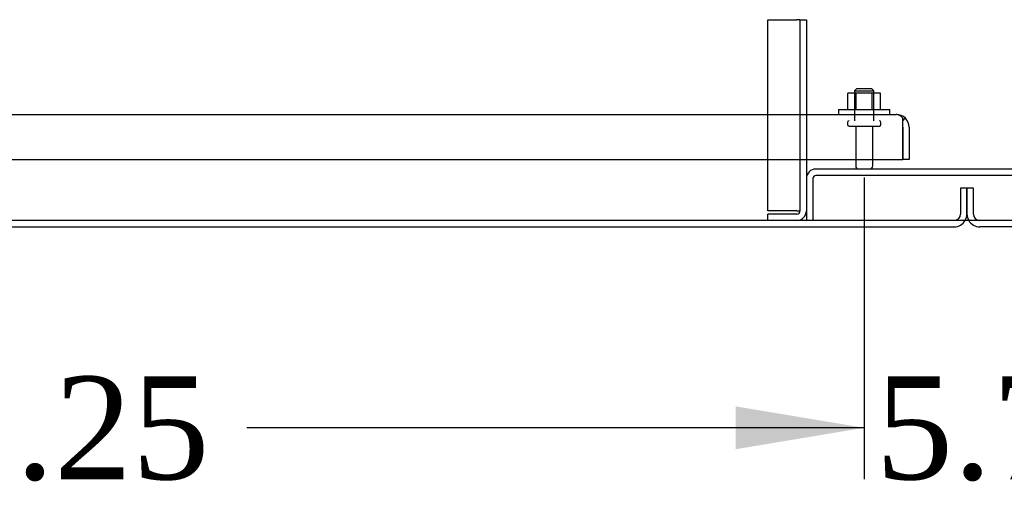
# Model space of a CAD drawing. Header units: inches. Extents: x 2 to 538, y -2 to 358.
# Tile 8 of 33: x 133 to 152.16, y 21.93 to 31.49. Entities that reach past the tile are written whole.
import ezdxf
from ezdxf.enums import TextEntityAlignment as Align
from ezdxf.lldxf.tags import DXFTag

# ---------------------------------------------------------------- set-up
doc = ezdxf.new("R2010")
doc.units = ezdxf.units.IN
doc.header["$MEASUREMENT"] = 0
for name, color, linetype in [('COM40147', 7, 'Continuous'), ('COM40430', 7, 'Continuous'), ('COM52833', 7, 'Continuous'), ('COM71126-3', 7, 'Continuous'), ('COM71127-1', 7, 'Continuous'), ('COM71129-1', 7, 'Continuous'), ('Default', 7, 'Continuous'), ('NTS166105', 7, 'Continuous'), ('STD26094', 7, 'Continuous'), ('WAF25059', 7, 'Continuous')]:
    doc.layers.add(name, color=color, linetype=linetype)
doc.styles.add('SEACAD_Times_New_Roman', font='times.ttf')
tags = doc.linetypes.add('HIDDEN2', pattern=[0.1875, 0.125, -0.0625]).pattern_tags.tags
tags[6:7] = [DXFTag(74, 4), DXFTag(75, 0), DXFTag(340, '0'), DXFTag(46, 0.0), DXFTag(50, 0.0), DXFTag(44, 0.0), DXFTag(45, 0.0)]
tags[4:5] = [DXFTag(74, 4), DXFTag(75, 0), DXFTag(340, '0'), DXFTag(46, 0.0), DXFTag(50, 0.0), DXFTag(44, 0.0), DXFTag(45, 0.0)]
doc.dimstyles.new('HAMMOND_(STH_-_540x360)', dxfattribs={"dimtxt": 2, "dimasz": 2.5, "dimexe": 1, "dimexo": 1, "dimgap": 0.5, "dimtad": 0, "dimtih": 1, "dimtoh": 1, "dimzin": 0, "dimdsep": 46, "dimtxsty": 'SEACAD_Times_New_Roman', "dimblk1": '_SE_FILLED', "dimblk2": '_SE_FILLED', "dimsah": 1, "dimcen": 1, "dimadec": 0, "dimazin": 0, "dimtfac": 0.8, "dimtofl": 0, "dimtmove": 0, "dimatfit": 3, "dimfxl": 1, "dimtolj": 1, "dimtzin": 0, "dimarcsym": 0})

# ---------------------------------------------------------------- blocks, each defined once
blk = doc.blocks.new('SE1')
at = {"layer": 'COM40147', "color": 7, "linetype": 'HIDDEN2'}
for p, q in [((116.556, 29.651), (150.056, 29.651)), ((150.056, 29.651), (150.056, 29.651)), ((150.056, 29.651), (150.056, 29.651)), ((150.18, 29.401), (150.18, 29.579)), ((150.181, 29.528), (150.231, 29.579)), ((150.181, 29.401), (150.181, 29.528)), ((150.18, 28.776), (150.18, 29.401)), ((150.181, 29.401), (150.181, 29.401)), ((150.181, 29.401), (150.181, 28.776)), ((150.306, 29.401), (150.306, 28.776)), ((116.431, 28.776), (150.18, 28.776)), ((150.306, 28.776), (150.181, 28.776))]:
    blk.add_line(p, q, dxfattribs=at)
for start, end in [(89.9564, 90), (45.4399, 89.8781), (0, 45.4399)]:
    blk.add_arc((150.056, 29.401), 0.25, start, end, dxfattribs=at)
blk.add_open_spline([(150.18, 29.579), (150.16, 29.601), (150.139, 29.62), (150.097, 29.644), (150.077, 29.65), (150.056, 29.651)], degree=3, knots=[0, 0, 0, 0, 0.5, 0.5, 1, 1, 1, 1], dxfattribs=at)
at = {"layer": 'COM40430', "color": 7, "linetype": 'HIDDEN2'}
for p, q in [((147.556, 31.495), (148.121, 31.495)), ((147.556, 27.774), (147.556, 31.495)), ((148.181, 31.495), (148.121, 31.495)), ((148.181, 31.495), (148.181, 27.774)), ((148.181, 31.495), (148.306, 31.495)), ((148.306, 31.495), (148.306, 27.774)), ((148.121, 27.774), (147.556, 27.774)), ((148.121, 27.714), (147.556, 27.714)), ((147.556, 27.589), (147.556, 27.714)), ((148.121, 27.774), (148.181, 27.774))]:
    blk.add_line(p, q, dxfattribs=at)
for radius in [0.185, 0.06]:
    blk.add_arc((148.121, 27.774), radius, 270, 0, dxfattribs=at)
at = {"layer": 'COM52833', "color": 7, "linetype": 'HIDDEN2'}
for p, q in [((156.121, 28.589), (148.491, 28.589)), ((148.431, 28.404), (148.431, 27.589)), ((156.121, 28.464), (148.491, 28.464)), ((148.306, 27.774), (148.306, 27.589))]:
    blk.add_line(p, q, dxfattribs=at)
for radius in [0.185, 0.06]:
    blk.add_arc((148.491, 28.404), radius, 90, 180, dxfattribs=at)
at = {"layer": 'COM71126-3', "color": 7, "linetype": 'HIDDEN2'}
for p, q in [((151.306, 28.214), (151.306, 27.714)), ((151.431, 28.214), (151.306, 28.214)), ((151.431, 28.214), (151.431, 27.714))]:
    blk.add_line(p, q, dxfattribs=at)
at = {"layer": 'COM71126-3', "color": 7, "linetype": 'Continuous'}
blk.add_line((114.681, 27.464), (151.181, 27.464), dxfattribs=at)
at = {"layer": 'COM71126-3', "color": 7, "linetype": 'HIDDEN2'}
for radius, start in [(0.125, 270), (0.25, 330)]:
    blk.add_arc((151.181, 27.714), radius, start, 0, dxfattribs=at)
at = {"layer": 'COM71126-3', "color": 7, "linetype": 'Continuous'}
blk.add_arc((151.181, 27.714), 0.25, 270, 330, dxfattribs=at)
at = {"layer": 'COM71127-1', "color": 7, "linetype": 'HIDDEN2'}
for p, q in [((151.431, 27.714), (151.431, 28.214)), ((151.556, 28.214), (151.431, 28.214)), ((151.556, 27.714), (151.556, 28.214))]:
    blk.add_line(p, q, dxfattribs=at)
at = {"layer": 'COM71127-1', "color": 7, "linetype": 'Continuous'}
blk.add_line((189.181, 27.464), (151.681, 27.464), dxfattribs=at)
at = {"layer": 'COM71127-1', "color": 7, "linetype": 'HIDDEN2'}
for radius, end in [(0.25, 210), (0.125, 270)]:
    blk.add_arc((151.681, 27.714), radius, 180, end, dxfattribs=at)
at = {"layer": 'COM71127-1', "color": 7, "linetype": 'Continuous'}
blk.add_arc((151.681, 27.714), 0.25, 210, 270, dxfattribs=at)
at = {"layer": 'COM71129-1', "color": 7, "linetype": 'Continuous'}
blk.add_line((226.306, 27.589), (114.556, 27.589), dxfattribs=at)
at = {"layer": 'NTS166105', "color": 7, "linetype": 'HIDDEN2'}
for p, q in [((149.277, 30.067), (149.115, 30.067)), ((149.115, 29.747), (149.115, 30.067)), ((149.586, 30.067), (149.277, 30.067)), ((149.277, 29.747), (149.277, 30.067)), ((149.746, 30.067), (149.586, 30.067)), ((149.586, 29.747), (149.586, 30.067)), ((149.746, 29.747), (149.746, 30.067))]:
    blk.add_line(p, q, dxfattribs=at)
at = {"layer": 'STD26094', "color": 7, "linetype": 'HIDDEN2'}
for p, q in [((149.281, 30.151), (149.243, 30.113)), ((149.243, 30.113), (149.618, 30.113)), ((149.243, 30.113), (149.243, 29.526)), ((149.581, 30.151), (149.281, 30.151)), ((149.618, 30.113), (149.581, 30.151)), ((149.618, 29.526), (149.618, 30.113)), ((149.106, 29.496), (149.106, 29.456)), ((149.136, 29.426), (149.726, 29.426)), ((149.266, 29.426), (149.266, 28.649)), ((149.596, 28.649), (149.596, 29.426)), ((149.756, 29.456), (149.756, 29.496))]:
    blk.add_line(p, q, dxfattribs=at)
for centre, radius, start, end in [((149.136, 29.496), 0.03, 90, 180), ((149.726, 29.496), 0.03, 0, 90), ((149.136, 29.456), 0.03, 180, 270), ((149.726, 29.456), 0.03, 270, 0), ((149.326, 28.649), 0.06, 180, 270), ((149.536, 28.649), 0.06, 270, 0)]:
    blk.add_arc(centre, radius, start, end, dxfattribs=at)
at = {"layer": 'WAF25059', "color": 7, "linetype": 'HIDDEN2'}
for p, q in [((148.931, 29.747), (149.931, 29.747)), ((148.931, 29.747), (148.931, 29.651)), ((149.931, 29.651), (149.931, 29.747))]:
    blk.add_line(p, q, dxfattribs=at)
blk = doc.blocks.new('DMBLK3406')
at = {"layer": 'Default', "linetype": 'Continuous'}
for points in [[(146.931, 23.138), (149.431, 23.554), (146.931, 23.971)], [(157.681, 23.138), (157.681, 23.971), (155.181, 23.554)]]:
    blk.add_hatch(color=7, dxfattribs=at).paths.add_polyline_path(points)
at = {"layer": 'Default', "color": 7, "linetype": 'Continuous'}
for p, q in [((149.431, 28.426), (149.431, 22.554)), ((155.181, 28.426), (155.181, 22.554)), ((149.431, 23.554), (144.431, 23.554)), ((160.181, 23.554), (155.181, 23.554))]:
    blk.add_line(p, q, dxfattribs=at)
at = {"layer": 'Default', "color": 7, "linetype": 'Continuous', "style": 'SEACAD_Times_New_Roman'}
blk.add_text('5.75', height=2, dxfattribs=at).set_placement((149.652, 24.554), align=Align.TOP_LEFT)
blk = doc.blocks.new('_SE_FILLED')
at = {"color": 0}
blk.add_line((0, 0), (-1, 0), dxfattribs=at)
blk.add_solid([(0, 0), (-1, -0.1665), (-1, 0.1665), (0, 0)], dxfattribs=at)
blk = doc.blocks.new('DMBLK3407')
at = {"layer": 'Default', "linetype": 'Continuous'}
for points in [[(119.681, 23.138), (119.681, 23.971), (117.181, 23.554)], [(146.931, 23.138), (149.431, 23.554), (146.931, 23.971)]]:
    blk.add_hatch(color=7, dxfattribs=at).paths.add_polyline_path(points)
at = {"layer": 'Default', "color": 7, "linetype": 'Continuous'}
for p, q in [((117.181, 28.426), (117.181, 22.554)), ((149.431, 28.426), (149.431, 22.554)), ((129.193, 23.554), (117.181, 23.554)), ((149.431, 23.554), (137.418, 23.554))]:
    blk.add_line(p, q, dxfattribs=at)
at = {"layer": 'Default', "color": 7, "linetype": 'Continuous', "style": 'SEACAD_Times_New_Roman'}
blk.add_text('32.25', height=2, dxfattribs=at).set_placement((129.893, 24.554), align=Align.TOP_LEFT)

msp = doc.modelspace()

# ---------------------------------------------------------------- block references
at = {"layer": 'Default'}
msp.add_blockref('SE1', (0, 0), dxfattribs=at)

# ---------------------------------------------------------------- dimensions: what is measured, and where the dimension line sits
at = {"layer": 'Default', "color": 7, "linetype": 'Continuous'}
for base, p1, p2, picture, middle in [((117.181, 23.554), (149.431, 29.426), (117.181, 29.426), 'DMBLK3407', (133.306, 23.554)), ((149.431, 23.554), (155.181, 29.426), (149.431, 29.426), 'DMBLK3406', (152.306, 23.554))]:
    dim = msp.add_linear_dim(base=base, p1=p1, p2=p2, text='\\A1;<>', dimstyle='HAMMOND_(STH_-_540x360)', dxfattribs=at)
    dim.commit()
    dim.dimension.update_dxf_attribs({"geometry": picture, "text_midpoint": middle, "dimtype": 160})

doc.saveas('drawing.dxf')
